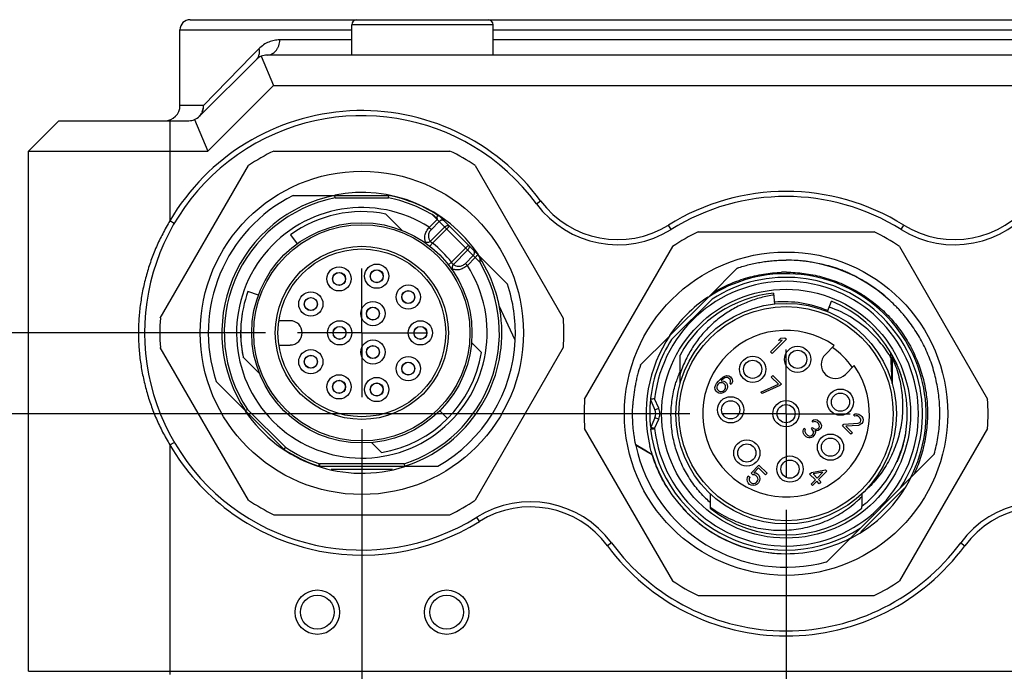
# Model space of a CAD drawing. Header units: inches. Extents: x 0 to 34, y 0 to 22.
# Tile 6 of 47: x 15 to 16.9, y 3.1 to 4.3. Entities that reach past the tile are written whole.
import ezdxf

# ---------------------------------------------------------------- set-up
doc = ezdxf.new("R2010")
doc.units = ezdxf.units.IN
doc.header["$LTSCALE"] = 1.87
doc.header["$MEASUREMENT"] = 0
doc.linetypes.add('CENTER', pattern=[0.6, 0.375, -0.075, 0.075, -0.075])
doc.layers.get('0').update_dxf_attribs({"linetype": 'CONTINUOUS'})
doc.layers.add('DEFAULT_1', color=7, linetype='CENTER')
doc.layers.add('DIMENSIONS', color=7, linetype='CONTINUOUS')
doc.styles.get("Standard").update_dxf_attribs({"font": 'txt', "width": 0.8})
doc.dimstyles.new('DIMSTYLE_1', dxfattribs={"dimtxt": 0.125, "dimasz": 0.18, "dimexe": 0.18, "dimexo": 0.0625, "dimgap": 0.09, "dimtad": 0, "dimtih": 1, "dimtoh": 1, "dimdec": 3, "dimzin": 4, "dimdsep": 46, "dimtxsty": 'STANDARD', "dimblk": '_FILLED', "dimblk1": '_FILLED', "dimblk2": '_FILLED', "dimcen": 0.09, "dimadec": 0, "dimazin": 0, "dimtp": 0.01, "dimtm": 0.01, "dimtfac": 1, "dimtdec": 3, "dimtofl": 0, "dimtmove": 0, "dimatfit": 3, "dimldrblk": '_FILLED', "dimfxl": 1, "dimtolj": 1, "dimtzin": 4, "dimarcsym": 0})

# ---------------------------------------------------------------- blocks, each defined once
blk = doc.blocks.new('_FILLED')
at = {"color": 0, "linetype": 'BYBLOCK'}
blk.add_solid([(0, 0), (-1, 0.174), (-1, -0.174)], dxfattribs=at)
blk = doc.blocks.new('*D4')
at = {"layer": 'DIMENSIONS', "color": 2, "linetype": 'CONTINUOUS'}
for p, q in [((15.676, 3.5474), (15.676, 1.5234)), ((15.0264, 2.3559), (15.0264, 1.5234)), ((15.0264, 1.6484), (14.6085, 1.6484)), ((15.676, 1.6484), (16.036, 1.6484))]:
    blk.add_line(p, q, dxfattribs=at)
at = {"layer": 'DIMENSIONS', "color": 2, "linetype": 'CONTINUOUS', "xscale": 0.18, "yscale": 0.18, "zscale": 0.18}
blk.add_blockref('_FILLED', (15.0264, 1.6484), dxfattribs=at)
at = {"layer": 'DIMENSIONS', "color": 2, "linetype": 'CONTINUOUS', "xscale": 0.18, "yscale": 0.18, "zscale": 0.18, "rotation": 180}
blk.add_blockref('_FILLED', (15.676, 1.6484), dxfattribs=at)
at = {"layer": 'DIMENSIONS', "color": 2, "linetype": 'CONTINUOUS', "insert": (14.546, 1.7109), "char_height": 0.125, "width": 1.325, "attachment_point": 3, "line_spacing_factor": 0.9}
blk.add_mtext('(.650{\\Ftxt.shx;\\W1.000000;\\H0.125000; }[16.5])', dxfattribs=at)
blk = doc.blocks.new('*D5')
at = {"layer": 'DIMENSIONS', "color": 2, "linetype": 'CONTINUOUS'}
for p, q in [((15.676, 3.5474), (15.676, 0.7734)), ((16.5027, 3.3899), (16.5027, 0.7734)), ((15.676, 0.8984), (14.6002, 0.8984)), ((16.5027, 0.8984), (16.8627, 0.8984))]:
    blk.add_line(p, q, dxfattribs=at)
at = {"layer": 'DIMENSIONS', "color": 2, "linetype": 'CONTINUOUS', "xscale": 0.18, "yscale": 0.18, "zscale": 0.18}
blk.add_blockref('_FILLED', (15.676, 0.8984), dxfattribs=at)
at = {"layer": 'DIMENSIONS', "color": 2, "linetype": 'CONTINUOUS', "xscale": 0.18, "yscale": 0.18, "zscale": 0.18, "rotation": 180}
blk.add_blockref('_FILLED', (16.5027, 0.8984), dxfattribs=at)
at = {"layer": 'DIMENSIONS', "color": 2, "linetype": 'CONTINUOUS', "insert": (14.5377, 0.9609), "char_height": 0.125, "width": 1.125, "attachment_point": 3, "line_spacing_factor": 0.9}
blk.add_mtext('(.827{\\Ftxt.shx;\\W1.000000;\\H0.125000; }[21])', dxfattribs=at)
blk = doc.blocks.new('*D6')
at = {"layer": 'DIMENSIONS', "color": 2, "linetype": 'CONTINUOUS'}
for p, q in [((17.3295, 3.5474), (17.3295, 0.7734)), ((16.5027, 3.3899), (16.5027, 0.7734)), ((16.5027, 0.8984), (16.1427, 0.8984)), ((17.3295, 0.8984), (18.4291, 0.8984))]:
    blk.add_line(p, q, dxfattribs=at)
at = {"layer": 'DIMENSIONS', "color": 2, "linetype": 'CONTINUOUS', "xscale": 0.18, "yscale": 0.18, "zscale": 0.18}
blk.add_blockref('_FILLED', (16.5027, 0.8984), dxfattribs=at)
at = {"layer": 'DIMENSIONS', "color": 2, "linetype": 'CONTINUOUS', "xscale": 0.18, "yscale": 0.18, "zscale": 0.18, "rotation": 180}
blk.add_blockref('_FILLED', (17.3295, 0.8984), dxfattribs=at)
at = {"layer": 'DIMENSIONS', "color": 2, "linetype": 'CONTINUOUS', "insert": (18.4916, 0.9609), "char_height": 0.125, "width": 1.125, "attachment_point": 1, "line_spacing_factor": 0.9}
blk.add_mtext('(.827{\\Ftxt.shx;\\W1.000000;\\H0.125000; }[21])', dxfattribs=at)
blk = doc.blocks.new('*D8')
at = {"layer": 'DIMENSIONS', "color": 2, "linetype": 'CONTINUOUS'}
for p, q in [((16.3151, 3.5775), (14.1514, 3.5775)), ((14.2764, 3.5775), (14.2764, 3.1129)), ((14.2764, 2.3984), (14.2764, 2.8629)), ((14.9839, 2.3984), (14.1514, 2.3984))]:
    blk.add_line(p, q, dxfattribs=at)
at = {"layer": 'DIMENSIONS', "color": 2, "linetype": 'CONTINUOUS', "xscale": 0.18, "yscale": 0.18, "zscale": 0.18}
for p, rotation in [((14.2764, 3.5775), 90.0000028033), ((14.2764, 2.3984), 270)]:
    blk.add_blockref('_FILLED', p, dxfattribs=dict(at, rotation=rotation))
at = {"layer": 'DIMENSIONS', "color": 2, "linetype": 'CONTINUOUS', "insert": (14.2764, 3.0504), "char_height": 0.125, "width": 1.525, "attachment_point": 2, "line_spacing_factor": 0.9}
blk.add_mtext('(1.179{\\Ftxt.shx;\\W1.000000;\\H0.125000; }[29.95])', dxfattribs=at)
blk = doc.blocks.new('*D9')
at = {"layer": 'DIMENSIONS', "color": 2, "linetype": 'CONTINUOUS'}
for p, q in [((13.5264, 4.0344), (13.2826, 4.0344)), ((13.5264, 3.735), (13.5264, 4.0344)), ((15.4884, 3.735), (13.4014, 3.735)), ((16.3151, 3.5775), (13.4014, 3.5775)), ((13.5264, 3.5775), (13.5264, 3.2175))]:
    blk.add_line(p, q, dxfattribs=at)
at = {"layer": 'DIMENSIONS', "color": 2, "linetype": 'CONTINUOUS', "xscale": 0.18, "yscale": 0.18, "zscale": 0.18}
for p, rotation in [((13.5264, 3.735), 270), ((13.5264, 3.5775), 90)]:
    blk.add_blockref('_FILLED', p, dxfattribs=dict(at, rotation=rotation))
at = {"layer": 'DIMENSIONS', "color": 2, "linetype": 'CONTINUOUS', "insert": (13.2201, 4.0969), "char_height": 0.125, "width": 1.025, "attachment_point": 3, "line_spacing_factor": 0.9}
blk.add_mtext('(.157{\\Ftxt.shx;\\W1.000000;\\H0.125000; }[4])', dxfattribs=at)

msp = doc.modelspace()

# ---------------------------------------------------------------- linework, layer by layer
at = {"color": 7, "linetype": 'CONTINUOUS'}
for p, q in [((15.3413, 4.3452), (17.6642, 4.3452)), ((15.3216, 4.1779), (15.3216, 4.3255)), ((15.3216, 4.3255), (15.6563, 4.3255)), ((15.6563, 4.2763), (15.6563, 4.3354)), ((15.9319, 4.3354), (15.6563, 4.3354)), ((15.9319, 4.2763), (15.9319, 4.3354)), ((15.9319, 4.3255), (17.0736, 4.3255)), ((15.6563, 4.3058), (15.516, 4.3058)), ((17.0736, 4.3058), (15.9319, 4.3058)), ((15.4701, 4.2832), (15.4619, 4.2749)), ((15.4753, 4.2885), (15.4701, 4.2832)), ((15.4705, 4.2677), (15.3598, 4.157)), ((15.4619, 4.2749), (15.3673, 4.1779)), ((15.48, 4.2741), (15.5036, 4.2173)), ((17.5141, 4.2763), (15.4913, 4.2763)), ((15.3756, 4.0893), (15.5036, 4.2173)), ((15.5036, 4.2173), (17.5019, 4.2173)), ((15.3673, 4.1779), (15.3216, 4.1779)), ((15.0264, 4.0893), (15.0854, 4.1484)), ((15.0854, 4.1484), (15.3389, 4.1484)), ((15.3019, 4.1484), (15.3019, 3.9533)), ((15.3502, 4.1506), (15.3756, 4.0893)), ((15.0264, 3.0755), (15.0264, 4.0893)), ((15.0264, 4.0893), (15.3756, 4.0893)), ((15.5044, 4.0893), (15.8476, 4.0893)), ((15.2833, 3.7635), (15.4549, 4.0608)), ((15.897, 4.0608), (16.0686, 3.7635)), ((16.0163, 3.9866), (16.0242, 3.9924)), ((15.3104, 3.9483), (15.3019, 3.9533)), ((16.2787, 3.9366), (16.2735, 3.9449)), ((16.7267, 3.9366), (16.7319, 3.9449)), ((16.3311, 3.9318), (16.6743, 3.9318)), ((16.1101, 3.606), (16.2817, 3.9033)), ((16.7238, 3.9033), (16.8954, 3.606)), ((15.9066, 3.8783), (15.9058, 3.8814)), ((15.9067, 3.8752), (15.9066, 3.8783)), ((15.9064, 3.872), (15.9067, 3.8752)), ((15.4549, 3.4092), (15.2833, 3.7064)), ((16.0686, 3.7064), (15.897, 3.4092)), ((16.2393, 3.5515), (16.2465, 3.5484)), ((16.2817, 3.2517), (16.1101, 3.5489)), ((16.2387, 3.5475), (16.2465, 3.5484)), ((16.8954, 3.5489), (16.7238, 3.2517)), ((15.3019, 3.5167), (15.3104, 3.5216)), ((15.3019, 3.5167), (15.3019, 3.069)), ((16.2095, 3.5167), (16.2417, 3.4981)), ((16.2306, 3.5045), (16.2098, 3.5165)), ((16.2409, 3.4985), (16.2306, 3.5045)), ((15.5932, 3.4769), (15.5925, 3.4767)), ((15.5931, 3.4751), (15.5928, 3.4752)), ((15.5935, 3.4776), (15.5932, 3.4769)), ((15.5935, 3.4751), (15.5935, 3.4799)), ((15.5935, 3.4799), (15.5935, 3.4784)), ((15.5935, 3.4784), (15.5935, 3.4776)), ((15.6162, 3.4692), (15.7358, 3.4692)), ((16.6484, 3.3473), (16.7329, 3.4319)), ((15.5044, 3.3806), (15.8476, 3.3806)), ((15.9052, 3.3675), (15.9, 3.3759)), ((16.1624, 3.3259), (16.1545, 3.32)), ((16.843, 3.3259), (16.851, 3.32)), ((16.3311, 3.2232), (16.6743, 3.2232)), ((15.0264, 3.0755), (17.9791, 3.0755))]:
    msp.add_line(p, q, dxfattribs=at)
at = {"color": 6, "linetype": 'CONTINUOUS'}
for p, q in [((15.5423, 4.0027), (15.7286, 4.0027)), ((15.6238, 3.998), (15.6234, 4.0027)), ((15.6238, 3.998), (15.7281, 3.998)), ((15.7281, 3.998), (15.7286, 4.0027)), ((15.7228, 3.9665), (15.7548, 3.9345)), ((15.8226, 3.9558), (15.8074, 3.9406)), ((15.9064, 3.872), (15.813, 3.9654)), ((15.8166, 3.9627), (15.813, 3.9654)), ((15.8202, 3.9599), (15.8166, 3.9627)), ((15.8235, 3.9567), (15.8202, 3.9599)), ((15.8229, 3.9561), (15.8235, 3.9567)), ((15.9598, 3.8298), (15.8281, 3.9615)), ((15.8074, 3.9406), (15.8114, 3.9367)), ((15.8092, 3.9133), (15.8372, 3.9412)), ((15.8114, 3.9367), (15.8265, 3.9519)), ((15.8467, 3.9428), (15.8136, 3.9098)), ((15.5371, 3.9261), (15.5498, 3.9086)), ((15.8136, 3.9098), (15.8088, 3.9036)), ((15.8508, 3.8727), (15.8838, 3.9057)), ((15.8822, 3.8962), (15.8543, 3.8682)), ((15.8929, 3.8855), (15.8777, 3.8704)), ((15.8816, 3.8664), (15.8968, 3.8816)), ((15.8996, 3.8844), (15.8968, 3.8816)), ((15.9024, 3.8871), (15.8996, 3.8844)), ((15.9024, 3.8871), (15.9025, 3.8871)), ((16.5134, 3.8765), (16.5027, 3.8767)), ((15.8446, 3.8678), (15.8508, 3.8727)), ((15.8777, 3.8704), (15.8816, 3.8664)), ((16.4083, 3.8617), (16.3526, 3.806)), ((16.5747, 3.8679), (16.5549, 3.8721)), ((15.4743, 3.8084), (15.454, 3.8158)), ((16.2762, 3.7296), (16.3506, 3.804)), ((16.2796, 3.7218), (16.3584, 3.8006)), ((16.478, 3.8124), (16.4803, 3.7912)), ((15.9748, 3.7209), (15.9436, 3.7878)), ((16.5832, 3.7767), (16.5912, 3.7965)), ((15.5362, 3.7586), (15.5143, 3.7586)), ((16.274, 3.7274), (16.2186, 3.6719)), ((16.5032, 3.7224), (16.4753, 3.6946)), ((16.488, 3.7198), (16.4927, 3.7245)), ((16.4927, 3.7245), (16.5, 3.7255)), ((16.5, 3.7255), (16.5032, 3.7224)), ((15.5143, 3.7113), (15.5362, 3.7113)), ((15.8897, 3.7161), (15.9091, 3.6967)), ((16.4722, 3.6977), (16.4953, 3.7208)), ((16.4953, 3.7208), (16.488, 3.7198)), ((16.5793, 3.693), (16.5964, 3.7101)), ((15.4764, 3.6561), (15.4444, 3.6881)), ((16.296, 3.6363), (16.296, 3.6918)), ((16.4753, 3.6946), (16.4722, 3.6977)), ((16.7094, 3.6363), (16.7071, 3.6952)), ((16.7094, 3.6918), (16.7094, 3.6363)), ((16.6354, 3.6712), (16.6183, 3.654)), ((16.3748, 3.645), (16.3794, 3.6487)), ((16.3811, 3.6458), (16.3771, 3.6427)), ((16.3794, 3.6487), (16.3833, 3.6507)), ((16.3834, 3.6471), (16.3811, 3.6458)), ((16.3833, 3.6507), (16.3871, 3.6517)), ((16.3861, 3.6479), (16.3834, 3.6471)), ((16.3887, 3.6477), (16.3861, 3.6479)), ((16.3871, 3.6517), (16.3912, 3.6511)), ((16.3906, 3.6469), (16.3887, 3.6477)), ((16.3934, 3.6441), (16.3906, 3.6469)), ((16.3912, 3.6511), (16.3941, 3.6494)), ((16.3941, 3.6494), (16.3959, 3.6476)), ((16.3959, 3.6476), (16.3977, 3.6446)), ((16.4739, 3.6489), (16.4768, 3.6518)), ((16.4878, 3.6349), (16.4739, 3.6489)), ((16.4768, 3.6518), (16.4935, 3.6351)), ((15.3922, 3.6402), (15.5238, 3.5085)), ((16.364, 3.6286), (16.3649, 3.6323)), ((16.3645, 3.6245), (16.364, 3.6286)), ((16.3649, 3.6323), (16.367, 3.6362)), ((16.367, 3.6362), (16.3707, 3.6408)), ((16.3686, 3.6323), (16.3677, 3.6296)), ((16.3677, 3.6296), (16.3679, 3.627)), ((16.3679, 3.627), (16.3687, 3.625)), ((16.3699, 3.6345), (16.3686, 3.6323)), ((16.3717, 3.6363), (16.3699, 3.6345)), ((16.3707, 3.6408), (16.3748, 3.645)), ((16.3739, 3.6376), (16.3717, 3.6363)), ((16.376, 3.6378), (16.3739, 3.6376)), ((16.3771, 3.6427), (16.3759, 3.6415)), ((16.3759, 3.6415), (16.3811, 3.6411)), ((16.3786, 3.6376), (16.376, 3.6378)), ((16.3806, 3.6368), (16.3786, 3.6376)), ((16.3838, 3.6336), (16.3806, 3.6368)), ((16.3811, 3.6411), (16.384, 3.6393)), ((16.3833, 3.6247), (16.3846, 3.6269)), ((16.3846, 3.6316), (16.3838, 3.6336)), ((16.384, 3.6393), (16.3863, 3.637)), ((16.3848, 3.629), (16.3846, 3.6316)), ((16.3846, 3.6269), (16.3848, 3.629)), ((16.3882, 3.6268), (16.3862, 3.623)), ((16.3863, 3.637), (16.388, 3.6341)), ((16.388, 3.6341), (16.3886, 3.63)), ((16.3886, 3.63), (16.3882, 3.6268)), ((16.3942, 3.6421), (16.3934, 3.6441)), ((16.3936, 3.6369), (16.3944, 3.6396)), ((16.3959, 3.6345), (16.3936, 3.6369)), ((16.3944, 3.6396), (16.3942, 3.6421)), ((16.3972, 3.6368), (16.3959, 3.6345)), ((16.3982, 3.6405), (16.3972, 3.6368)), ((16.3977, 3.6446), (16.3982, 3.6405)), ((16.4536, 3.6193), (16.4878, 3.6349)), ((16.4906, 3.6322), (16.4564, 3.6166)), ((16.4935, 3.6351), (16.4906, 3.6322)), ((16.3662, 3.6216), (16.3645, 3.6245)), ((16.3685, 3.6192), (16.3662, 3.6216)), ((16.3715, 3.6175), (16.3685, 3.6192)), ((16.3687, 3.625), (16.372, 3.6217)), ((16.3756, 3.617), (16.3715, 3.6175)), ((16.372, 3.6217), (16.374, 3.6209)), ((16.374, 3.6209), (16.3765, 3.6207)), ((16.3793, 3.618), (16.3756, 3.617)), ((16.3765, 3.6207), (16.3792, 3.6216)), ((16.3792, 3.6216), (16.3815, 3.6229)), ((16.3832, 3.62), (16.3793, 3.618)), ((16.3815, 3.6229), (16.3833, 3.6247)), ((16.3862, 3.623), (16.3832, 3.62)), ((16.4564, 3.6166), (16.4536, 3.6193)), ((16.2393, 3.6035), (16.2472, 3.5853)), ((16.2544, 3.5885), (16.2465, 3.6066)), ((16.2472, 3.5853), (16.2544, 3.5885)), ((15.4531, 3.5859), (15.4495, 3.5829)), ((15.4531, 3.5859), (15.5269, 3.5121)), ((15.843, 3.5679), (15.8277, 3.5832)), ((16.2472, 3.5696), (16.2393, 3.5515)), ((16.2544, 3.5665), (16.2472, 3.5696)), ((16.6342, 3.575), (16.637, 3.5769)), ((16.6365, 3.5726), (16.6342, 3.575)), ((16.6392, 3.5735), (16.6365, 3.5726)), ((16.637, 3.5769), (16.6413, 3.5774)), ((16.6418, 3.5733), (16.6392, 3.5735)), ((16.6413, 3.5774), (16.6443, 3.5767)), ((16.6447, 3.5716), (16.6418, 3.5733)), ((16.6443, 3.5767), (16.6481, 3.5741)), ((16.6466, 3.5697), (16.6447, 3.5716)), ((16.6483, 3.5668), (16.6466, 3.5697)), ((16.6481, 3.5741), (16.65, 3.5722)), ((16.65, 3.5722), (16.6522, 3.5688)), ((16.6522, 3.5688), (16.6529, 3.5658)), ((16.2465, 3.5484), (16.2544, 3.5665)), ((16.5519, 3.5483), (16.5542, 3.5507)), ((16.5532, 3.5636), (16.556, 3.5655)), ((16.5555, 3.5612), (16.5532, 3.5636)), ((16.5542, 3.5507), (16.5561, 3.5488)), ((16.5582, 3.5621), (16.5555, 3.5612)), ((16.556, 3.5655), (16.5603, 3.566)), ((16.5608, 3.5619), (16.5582, 3.5621)), ((16.5603, 3.566), (16.5633, 3.5653)), ((16.5637, 3.5601), (16.5608, 3.5619)), ((16.5633, 3.5653), (16.5671, 3.5626)), ((16.5656, 3.5583), (16.5637, 3.5601)), ((16.5655, 3.5489), (16.5666, 3.5501)), ((16.5673, 3.5554), (16.5656, 3.5583)), ((16.5666, 3.5501), (16.5675, 3.5528)), ((16.5671, 3.5626), (16.5681, 3.5617)), ((16.5675, 3.5528), (16.5673, 3.5554)), ((16.5681, 3.5617), (16.5707, 3.5579)), ((16.5709, 3.5506), (16.569, 3.5478)), ((16.5707, 3.5579), (16.5714, 3.5548)), ((16.5714, 3.5548), (16.5709, 3.5506)), ((16.6124, 3.5541), (16.6154, 3.5571)), ((16.6291, 3.5374), (16.6124, 3.5541)), ((16.6154, 3.5571), (16.6432, 3.5589)), ((16.6437, 3.5548), (16.6191, 3.5534)), ((16.6191, 3.5534), (16.6321, 3.5404)), ((16.6432, 3.5589), (16.6465, 3.5603)), ((16.6464, 3.5556), (16.6437, 3.5548)), ((16.6493, 3.5575), (16.6464, 3.5556)), ((16.6465, 3.5603), (16.6477, 3.5615)), ((16.6477, 3.5615), (16.6485, 3.5642)), ((16.6485, 3.5642), (16.6483, 3.5668)), ((16.6504, 3.5587), (16.6493, 3.5575)), ((16.6524, 3.5616), (16.6504, 3.5587)), ((16.6529, 3.5658), (16.6524, 3.5616)), ((16.5358, 3.5443), (16.5366, 3.547)), ((16.536, 3.5417), (16.5358, 3.5443)), ((16.5366, 3.5386), (16.536, 3.5417)), ((16.5366, 3.547), (16.5379, 3.5492)), ((16.5379, 3.5362), (16.5366, 3.5386)), ((16.5379, 3.5492), (16.5402, 3.5469)), ((16.5416, 3.5325), (16.5379, 3.5362)), ((16.5395, 3.5452), (16.5393, 3.5431)), ((16.5393, 3.5431), (16.5396, 3.5416)), ((16.5402, 3.5469), (16.5395, 3.5452)), ((16.5396, 3.5416), (16.5413, 3.5387)), ((16.5413, 3.5387), (16.5441, 3.5359)), ((16.5441, 3.5312), (16.5416, 3.5325)), ((16.5441, 3.5359), (16.547, 3.5342)), ((16.5471, 3.5305), (16.5441, 3.5312)), ((16.547, 3.5342), (16.5485, 3.5338)), ((16.5497, 3.5303), (16.5471, 3.5305)), ((16.5485, 3.5338), (16.5507, 3.5341)), ((16.5524, 3.5312), (16.5497, 3.5303)), ((16.5507, 3.5341), (16.5523, 3.5348)), ((16.5537, 3.5464), (16.5519, 3.5483)), ((16.5523, 3.5348), (16.5547, 3.5372)), ((16.5546, 3.5325), (16.5524, 3.5312)), ((16.5559, 3.5431), (16.5537, 3.5464)), ((16.557, 3.5349), (16.5546, 3.5325)), ((16.5547, 3.5372), (16.5561, 3.5405)), ((16.5561, 3.5405), (16.5559, 3.5431)), ((16.5561, 3.5488), (16.5601, 3.5472)), ((16.5589, 3.5377), (16.557, 3.5349)), ((16.5622, 3.5438), (16.5586, 3.5439)), ((16.5586, 3.5439), (16.5597, 3.5404)), ((16.5597, 3.5404), (16.5589, 3.5377)), ((16.5601, 3.5472), (16.5622, 3.5475)), ((16.5622, 3.5475), (16.5655, 3.5489)), ((16.565, 3.5447), (16.5623, 3.5438)), ((16.5678, 3.5466), (16.565, 3.5447)), ((16.569, 3.5478), (16.5678, 3.5466)), ((16.6321, 3.5404), (16.6291, 3.5374)), ((15.5269, 3.5121), (15.5238, 3.5085)), ((15.7142, 3.5019), (15.6948, 3.5212)), ((16.2386, 3.5087), (16.2374, 3.5139)), ((16.2397, 3.5036), (16.2386, 3.5087)), ((16.5812, 3.2885), (16.7917, 3.499)), ((15.5922, 3.4759), (15.5935, 3.4799)), ((15.5924, 3.4753), (15.5922, 3.4759)), ((15.5928, 3.4752), (15.5924, 3.4753)), ((15.7584, 3.4799), (15.5935, 3.4799)), ((15.5935, 3.4751), (15.8243, 3.4751)), ((15.7584, 3.4799), (15.7592, 3.4751)), ((16.4344, 3.4619), (16.4498, 3.4773)), ((16.4498, 3.4773), (16.4656, 3.4615)), ((16.4277, 3.4532), (16.4291, 3.4565)), ((16.4291, 3.4565), (16.4319, 3.4538)), ((16.4319, 3.4538), (16.4305, 3.4505)), ((16.4377, 3.4586), (16.4344, 3.4619)), ((16.4413, 3.4585), (16.4377, 3.4586)), ((16.4492, 3.472), (16.4397, 3.4625)), ((16.4397, 3.4625), (16.4438, 3.462)), ((16.4438, 3.4573), (16.4413, 3.4585)), ((16.4438, 3.462), (16.4467, 3.4602)), ((16.4466, 3.4545), (16.4438, 3.4573)), ((16.4478, 3.452), (16.4466, 3.4545)), ((16.4467, 3.4602), (16.4495, 3.4575)), ((16.4627, 3.4585), (16.4492, 3.472)), ((16.4495, 3.4575), (16.4512, 3.4545)), ((16.4512, 3.4545), (16.4518, 3.4504)), ((16.4656, 3.4615), (16.4627, 3.4585)), ((16.5486, 3.4597), (16.5522, 3.4632)), ((16.5597, 3.4485), (16.5486, 3.4597)), ((16.5522, 3.4632), (16.5793, 3.4681)), ((16.5746, 3.4633), (16.5554, 3.46)), ((16.5554, 3.46), (16.5633, 3.4521)), ((16.5633, 3.4521), (16.5746, 3.4633)), ((16.5821, 3.4653), (16.5661, 3.4493)), ((16.5793, 3.4681), (16.5821, 3.4653)), ((16.4267, 3.4495), (16.4277, 3.4532)), ((16.4272, 3.4454), (16.4267, 3.4495)), ((16.429, 3.4425), (16.4272, 3.4454)), ((16.4317, 3.4397), (16.429, 3.4425)), ((16.4305, 3.4505), (16.4307, 3.4479)), ((16.4307, 3.4479), (16.4319, 3.4454)), ((16.4347, 3.438), (16.4317, 3.4397)), ((16.4319, 3.4454), (16.4347, 3.4426)), ((16.4347, 3.4426), (16.4372, 3.4414)), ((16.4388, 3.4374), (16.4347, 3.438)), ((16.4372, 3.4414), (16.4397, 3.4412)), ((16.4425, 3.4384), (16.4388, 3.4374)), ((16.4397, 3.4412), (16.4424, 3.442)), ((16.4424, 3.442), (16.4447, 3.4433)), ((16.4464, 3.4404), (16.4425, 3.4384)), ((16.4447, 3.4433), (16.4459, 3.4445)), ((16.4459, 3.4445), (16.4472, 3.4468)), ((16.4488, 3.4428), (16.4464, 3.4404)), ((16.4472, 3.4468), (16.448, 3.4495)), ((16.448, 3.4495), (16.4478, 3.452)), ((16.4508, 3.4467), (16.4488, 3.4428)), ((16.4518, 3.4504), (16.4508, 3.4467)), ((16.5515, 3.4402), (16.5597, 3.4485)), ((16.5542, 3.4375), (16.5515, 3.4402)), ((16.5625, 3.4458), (16.5542, 3.4375)), ((16.5672, 3.4411), (16.5625, 3.4458)), ((16.5661, 3.4493), (16.5707, 3.4447)), ((16.5707, 3.4447), (16.5672, 3.4411)), ((16.3551, 3.3931), (16.3551, 3.4213)), ((16.6504, 3.4213), (16.6504, 3.3969)), ((16.6504, 3.3931), (16.6504, 3.3969))]:
    msp.add_line(p, q, dxfattribs=at)
at = {"color": 7, "linetype": 'CONTINUOUS'}
for centre, radius in [((15.676, 3.735), 0.315), ((16.5027, 3.5775), 0.315), ((15.5893, 3.1907), 0.0433), ((15.8413, 3.1907), 0.0433)]:
    msp.add_circle(centre, radius, dxfattribs=at)
at = {"color": 6, "linetype": 'CONTINUOUS'}
for centre, radius in [((15.676, 3.735), 0.2146), ((15.676, 3.735), 0.2106), ((15.676, 3.735), 0.1687), ((15.676, 3.735), 0.1634), ((15.6316, 3.8402), 0.0236), ((15.705, 3.8454), 0.0236), ((15.705, 3.8454), 0.0127), ((15.705, 3.8454), 0.0124), ((15.6316, 3.8402), 0.0127), ((15.6316, 3.8402), 0.0124), ((15.7664, 3.8047), 0.0236), ((16.5027, 3.5775), 0.2425), ((15.5766, 3.7912), 0.0236), ((15.5766, 3.7912), 0.0127), ((15.5766, 3.7912), 0.0124), ((15.7664, 3.8047), 0.0127), ((15.7664, 3.8047), 0.0124), ((15.6976, 3.7725), 0.0236), ((15.6976, 3.7725), 0.0127), ((15.6976, 3.7725), 0.0124), ((16.5027, 3.5775), 0.2149), ((16.5027, 3.5775), 0.2087), ((15.6327, 3.735), 0.0236), ((15.6327, 3.735), 0.0127), ((15.6327, 3.735), 0.0124), ((15.7901, 3.735), 0.0236), ((15.7901, 3.735), 0.0127), ((15.7901, 3.735), 0.0124), ((15.6976, 3.6975), 0.0236), ((15.6976, 3.6975), 0.0127), ((15.6976, 3.6975), 0.0124), ((16.5252, 3.6834), 0.0256), ((15.5766, 3.6787), 0.0236), ((15.5766, 3.6787), 0.0127), ((15.5766, 3.6787), 0.0124), ((15.7664, 3.6653), 0.0236), ((16.4376, 3.664), 0.0256), ((16.5252, 3.6834), 0.0177), ((15.7664, 3.6653), 0.0127), ((15.7664, 3.6653), 0.0124), ((16.4376, 3.664), 0.0177), ((15.6316, 3.6298), 0.0236), ((15.705, 3.6246), 0.0236), ((15.6316, 3.6298), 0.0127), ((15.6316, 3.6298), 0.0124), ((15.705, 3.6246), 0.0127), ((15.705, 3.6246), 0.0124), ((16.3947, 3.585), 0.0256), ((16.6086, 3.6), 0.0256), ((16.6086, 3.6), 0.0177), ((16.3947, 3.585), 0.0177), ((16.5027, 3.5775), 0.0256), ((16.5027, 3.5775), 0.0177), ((16.5892, 3.5123), 0.0256), ((16.4262, 3.5009), 0.0256), ((16.4262, 3.5009), 0.0177), ((16.5892, 3.5123), 0.0177), ((16.5103, 3.4695), 0.0256), ((16.5103, 3.4695), 0.0177), ((15.5893, 3.1907), 0.033), ((15.8413, 3.1907), 0.033)]:
    msp.add_circle(centre, radius, dxfattribs=at)
at = {"color": 7, "linetype": 'CONTINUOUS'}
for centre, radius, start, end in [((15.3413, 4.3255), 0.0197, 90, 180), ((15.6661, 4.3354), 0.00984, 90, 180), ((15.922, 4.3354), 0.00984, 0, 90), ((15.4913, 4.2468), 0.0295, 90, 135), ((15.2921, 4.1779), 0.0295, 270, 360), ((15.676, 3.735), 0.4331, 36.4773, 149.7274), ((15.3366, 4.1779), 0.0307, 338.3562, 359.9727), ((15.676, 3.735), 0.4232, 36.4773, 301.9541), ((15.3389, 4.1779), 0.0295, 270, 315), ((15.676, 3.735), 0.3937, 115.8419, 124.1581), ((15.676, 3.735), 0.3937, 55.8419, 64.1581), ((16.5027, 3.5775), 0.4331, 58.0459, 121.9541), ((15.676, 3.735), 0.2736, 33.8951, 101.1129), ((16.1746, 4.1036), 0.187, 216.4773, 301.9541), ((16.5027, 3.5775), 0.4232, 58.0459, 121.9541), ((16.8309, 4.1036), 0.187, 238.0459, 323.5227), ((16.1746, 4.1036), 0.1969, 216.4773, 301.9541), ((16.8309, 4.1036), 0.1969, 238.0459, 323.5227), ((16.5027, 3.5775), 0.3937, 115.8419, 124.1581), ((16.5027, 3.5775), 0.3937, 55.8419, 64.1581), ((15.6754, 3.735), 0.2733, 31.5336, 32.5853), ((15.8872, 3.8652), 0.0246, 37.7504, 41.0252), ((15.8863, 3.8645), 0.0258, 34.5719, 37.7484), ((15.8844, 3.8632), 0.0281, 31.5746, 34.5565), ((16.5027, 3.5775), 0.2992, 48.2857, 87.9658), ((16.5027, 3.5775), 0.2736, 123.8872, 146.1128), ((15.676, 3.735), 0.3937, 175.8419, 184.1581), ((15.676, 3.735), 0.3937, 355.8419, 4.1581), ((16.5027, 3.5775), 0.3937, 175.8419, 184.1581), ((16.5027, 3.5775), 0.3937, 355.8419, 4.1581), ((15.676, 3.735), 0.2736, 213.8872, 287.7583), ((16.2344, 3.5205), 0.0304, 71.5128, 81.4549), ((16.2432, 3.5795), 0.0313, 261.5159, 275.9916), ((16.2345, 3.5208), 0.0301, 66.5021, 71.4942), ((15.676, 3.735), 0.4331, 210.2726, 301.9541), ((16.5314, 3.5907), 0.3044, 197.4968, 197.7407), ((16.5027, 3.5775), 0.2728, 196.9204, 270), ((15.5935, 3.4799), 0.00472, 252.0902, 270), ((16.5027, 3.5775), 0.2736, 297.2417, 332.7583), ((15.676, 3.735), 0.3937, 235.8419, 244.1581), ((15.676, 3.735), 0.3937, 295.8419, 304.1581), ((16.0041, 3.2089), 0.1969, 36.4773, 121.9541), ((17.0013, 3.2089), 0.1969, 58.0459, 143.5227), ((16.0041, 3.2089), 0.187, 36.4773, 121.9541), ((16.5022, 3.5769), 0.272, 222.7099, 226.1491), ((16.5032, 3.5781), 0.2736, 226.1667, 240.7504), ((17.0013, 3.2089), 0.187, 58.0459, 143.5227), ((16.5027, 3.5772), 0.2726, 240.7561, 243.3335), ((16.5027, 3.5775), 0.4331, 216.4773, 323.5227), ((16.5027, 3.5775), 0.4232, 216.4773, 323.5227), ((16.5022, 3.5762), 0.2715, 243.321, 255.4345), ((16.5034, 3.5825), 0.2779, 255.5325, 269.6817), ((16.5036, 3.5864), 0.2818, 269.6377, 269.8194), ((16.5027, 3.5775), 0.3937, 235.8419, 244.1581), ((16.5027, 3.5775), 0.3937, 295.8419, 304.1581)]:
    msp.add_arc(centre, radius, start, end, dxfattribs=at)
at = {"color": 6, "linetype": 'CONTINUOUS'}
for centre, radius, start, end in [((15.676, 3.735), 0.2992, 116.5253, 198.4747), ((15.676, 3.735), 0.2728, 101.1153, 213.8848), ((15.676, 3.735), 0.2681, 101.2131, 213.7869), ((15.676, 3.735), 0.2681, 59.2658, 78.7868), ((15.676, 3.735), 0.2728, 56.1154, 78.8846), ((15.676, 3.735), 0.2441, 57.414, 32.586), ((15.676, 3.735), 0.2362, 78.5573, 126), ((15.676, 3.735), 0.2225, 38.2214, 51.7786), ((15.676, 3.7354), 0.2725, 33.4643, 33.8158), ((15.6758, 3.7352), 0.2728, 32.9024, 33.4643), ((15.6756, 3.7351), 0.2731, 32.6737, 32.9024), ((15.6747, 3.7346), 0.2741, 30.6426, 31.5336), ((15.676, 3.735), 0.268, 287.9088, 30.7359), ((15.674, 3.7341), 0.2749, 14.5095, 30.6456), ((16.5111, 3.6353), 0.2409, 82.4934, 84.4074), ((16.5114, 3.6378), 0.2384, 82.0771, 82.4907), ((16.5119, 3.6414), 0.2347, 79.4556, 82.0831), ((16.5027, 3.5775), 0.2728, 332.7528, 123.8847), ((16.5027, 3.5775), 0.2657, 327.1015, 122.8985), ((16.5029, 3.5892), 0.264, 89.8404, 91.9607), ((15.6771, 3.7351), 0.2981, 357.9898, 18.5115), ((16.5027, 3.5775), 0.2579, 186.4783, 173.5193), ((15.676, 3.735), 0.2362, 160, 191.4427), ((15.676, 3.735), 0.2728, 301.518, 14.4395), ((15.6791, 3.7356), 0.2696, 11.1746, 14.4827), ((16.5027, 3.5775), 0.2362, 96, 151.049), ((16.5133, 3.5801), 0.2313, 98.6788, 99.2214), ((16.4988, 3.578), 0.2176, 66.9803, 94.9662), ((16.5121, 3.5717), 0.2263, 45.1137, 70.7379), ((16.5027, 3.5775), 0.2362, 352.3583, 68), ((15.6766, 3.735), 0.2368, 171.027, 191.4157), ((15.5362, 3.735), 0.0236, 270, 90), ((15.6747, 3.7352), 0.3005, 357.2558, 357.9925), ((16.5027, 3.5775), 0.2728, 146.1154, 193.4864), ((16.5027, 3.5775), 0.1624, 54.7702, 35.2298), ((16.5113, 3.5708), 0.2275, 43.2906, 45.1431), ((16.5102, 3.5698), 0.2289, 40.0644, 43.2868), ((15.6762, 3.7348), 0.2989, 299.7035, 357.3312), ((16.5027, 3.5775), 0.2657, 147.1015, 173.5193), ((16.5027, 3.5775), 0.1575, 34.9216, 55.0799), ((16.5081, 3.568), 0.2317, 31.476, 40.0585), ((15.676, 3.735), 0.2362, 279.3147, 350.6853), ((16.508, 3.5871), 0.2223, 153.5334, 160.9416), ((16.5988, 3.6735), 0.0276, 135, 315), ((16.5084, 3.5682), 0.2314, 30.4476, 31.4762), ((16.5046, 3.5785), 0.234, 27.7837, 28.9513), ((16.5034, 3.5779), 0.2354, 25.2885, 27.7825), ((16.5019, 3.5772), 0.2371, 19.3389, 25.2864), ((16.5016, 3.5737), 0.2231, 157.105, 163.0944), ((16.5057, 3.5879), 0.2199, 160.9517, 162.4543), ((16.5025, 3.5774), 0.2365, 16.4577, 19.3398), ((16.5027, 3.5775), 0.2657, 173.9652, 185.8245), ((16.2465, 3.6066), 0.00787, 177.5367, 199.7803), ((16.3257, 3.0581), 0.5542, 98.2142, 99.0282), ((16.2291, 3.5775), 0.0197, 336.5, 23.5), ((16.5027, 3.5775), 0.2657, 186.478, 302.8985), ((16.504, 3.5812), 0.2355, 337.3225, 349.8606), ((16.5026, 3.5776), 0.2364, 342.2129, 350.6805), ((16.5052, 3.5771), 0.2337, 350.6858, 352.3727), ((16.5067, 3.5807), 0.2327, 349.8688, 351.4409), ((15.676, 3.735), 0.2681, 236.2132, 252.0902), ((16.5027, 3.5775), 0.2992, 192.016, 285.272), ((15.676, 3.735), 0.2728, 236.1154, 252.0902), ((15.6758, 3.7353), 0.2732, 287.761, 301.5101), ((16.3019, 3.5192), 0.0641, 194.1371, 198.2327), ((16.5032, 3.5773), 0.2357, 336.6817, 342.2247), ((16.505, 3.5809), 0.2345, 314.0577, 337.0399), ((16.5058, 3.5805), 0.2335, 337.0467, 337.3154), ((16.4947, 3.5703), 0.2192, 312.1653, 315.2595), ((16.5061, 3.5752), 0.2282, 225.3268, 228.5566), ((16.4939, 3.5712), 0.2203, 311.544, 312.1675), ((16.5052, 3.5805), 0.234, 308.3499, 312.6091), ((14.7641, 3.395), 1.8862, 359.9418, 0.0585), ((16.5042, 3.5815), 0.2354, 312.6073, 314.0826), ((16.5027, 3.5775), 0.2362, 231.316, 308.684), ((16.5027, 3.5775), 0.2728, 270, 297.2472)]:
    msp.add_arc(centre, radius, start, end, dxfattribs=at)
at = {"color": 7, "linetype": 'CONTINUOUS'}
for points, knots in [([(15.516, 4.3058), (15.5123, 4.3058), (15.505, 4.3051), (15.4943, 4.302), (15.4841, 4.2965), (15.4781, 4.2914), (15.4753, 4.2885)], [0, 0, 0, 0, 0.242596, 0.484076, 0.732794, 1, 1, 1, 1]), ([(15.4913, 4.2763), (15.493, 4.2763), (15.4963, 4.2767), (15.5009, 4.2785), (15.5052, 4.2812), (15.509, 4.2849), (15.512, 4.2894), (15.5151, 4.2963), (15.516, 4.302), (15.516, 4.3058)], [0, 0, 0, 0, 0.115121, 0.231264, 0.349956, 0.472404, 0.598941, 0.729562, 1, 1, 1, 1]), ([(15.4753, 4.2885), (15.4759, 4.286), (15.4764, 4.2808), (15.4752, 4.2757), (15.4743, 4.2734)], [0, 0, 0, 0, 0.516017, 1, 1, 1, 1]), ([(15.4743, 4.2734), (15.4738, 4.2723), (15.4727, 4.2703), (15.4713, 4.2685), (15.4705, 4.2677)], [0, 0, 0, 0, 0.505478, 1, 1, 1, 1]), ([(15.3651, 4.1666), (15.3644, 4.1648), (15.3627, 4.1614), (15.3603, 4.1584), (15.359, 4.157)], [0, 0, 0, 0, 0.502012, 1, 1, 1, 1]), ([(15.3598, 4.157), (15.3611, 4.1583), (15.3634, 4.1613), (15.3659, 4.1665), (15.3673, 4.1721), (15.3675, 4.176), (15.3673, 4.1779)], [0, 0, 0, 0, 0.24359, 0.494407, 0.748065, 1, 1, 1, 1]), ([(15.3019, 3.9533), (15.297, 3.9451), (15.2876, 3.9284), (15.2753, 3.9025), (15.2648, 3.8758), (15.2561, 3.8484), (15.2492, 3.8203), (15.2443, 3.7919), (15.2413, 3.7634), (15.2404, 3.735), (15.2413, 3.7065), (15.2443, 3.678), (15.2493, 3.6496), (15.2561, 3.6215), (15.2648, 3.594), (15.2753, 3.5674), (15.2876, 3.5415), (15.297, 3.5249), (15.3019, 3.5167)], [0, 0, 0, 0, 0.062733, 0.125061, 0.187288, 0.24985, 0.3129, 0.375918, 0.4382, 0.500014, 0.561816, 0.624089, 0.687207, 0.750427, 0.812958, 0.875118, 0.937302, 1, 1, 1, 1]), ([(15.9054, 3.8825), (15.9059, 3.8814), (15.9064, 3.8796), (15.9067, 3.8771), (15.9067, 3.8758), (15.9067, 3.8751)], [0, 0, 0, 0, 0.482285, 0.736278, 1, 1, 1, 1]), ([(16.2701, 3.4349), (16.2641, 3.4447), (16.2532, 3.4653), (16.2449, 3.4869), (16.2414, 3.498)], [0, 0, 0, 0, 0.500275, 1, 1, 1, 1]), ([(15.5925, 3.4767), (15.5926, 3.4766), (15.5929, 3.4765), (15.5933, 3.4763), (15.5935, 3.476), (15.5935, 3.4758), (15.5935, 3.4757)], [0, 0, 0, 0, 0.314459, 0.604589, 0.824845, 1, 1, 1, 1]), ([(15.5935, 3.4757), (15.5935, 3.4757), (15.5936, 3.4755), (15.5935, 3.4753), (15.5933, 3.4751), (15.5932, 3.4751), (15.5931, 3.4751)], [0, 0, 0, 0, 0.305448, 0.533263, 0.745058, 1, 1, 1, 1])]:
    msp.add_open_spline(points, degree=3, knots=knots, dxfattribs=at)
at = {"color": 6, "linetype": 'CONTINUOUS'}
for points, knots in [([(15.8235, 3.9567), (15.8232, 3.9571), (15.8228, 3.9579), (15.8225, 3.9593), (15.8226, 3.9607), (15.8229, 3.9617), (15.8233, 3.9624), (15.8235, 3.9629), (15.8238, 3.9632), (15.8242, 3.9634), (15.8246, 3.9635), (15.825, 3.9634), (15.8254, 3.9632), (15.8257, 3.9631), (15.8258, 3.963)], [0, 0, 0, 0, 0.150665, 0.302829, 0.453018, 0.594887, 0.658834, 0.715272, 0.763628, 0.80563, 0.845882, 0.890365, 0.941745, 1, 1, 1, 1]), ([(15.8298, 3.9541), (15.8295, 3.954), (15.8283, 3.9534), (15.8272, 3.9526), (15.8265, 3.9519)], [0, 0, 0, 0, 0.244149, 1, 1, 1, 1]), ([(15.836, 3.9535), (15.8357, 3.9538), (15.8348, 3.9544), (15.8333, 3.9548), (15.8316, 3.9547), (15.8304, 3.9544), (15.8298, 3.9541)], [0, 0, 0, 0, 0.22209, 0.459231, 0.717888, 1, 1, 1, 1]), ([(15.801, 3.9111), (15.8004, 3.912), (15.7996, 3.9139), (15.7988, 3.9171), (15.7986, 3.9206), (15.7991, 3.926), (15.8011, 3.9316), (15.8043, 3.9369), (15.8063, 3.9394), (15.8074, 3.9406)], [0, 0, 0, 0, 0.095164, 0.196038, 0.305568, 0.425241, 0.696608, 0.846444, 1, 1, 1, 1]), ([(15.8114, 3.9367), (15.8105, 3.9358), (15.8089, 3.9339), (15.8071, 3.9308), (15.806, 3.9275), (15.8054, 3.9233), (15.8062, 3.9183), (15.8081, 3.9148), (15.8092, 3.9133)], [0, 0, 0, 0, 0.145223, 0.285848, 0.41946, 0.545548, 0.778913, 1, 1, 1, 1]), ([(15.8372, 3.9412), (15.8379, 3.9419), (15.8395, 3.9431), (15.8421, 3.9441), (15.8443, 3.9441), (15.8458, 3.9436), (15.8464, 3.9431), (15.8467, 3.9428)], [0, 0, 0, 0, 0.286863, 0.553525, 0.788648, 0.896502, 1, 1, 1, 1]), ([(15.8092, 3.9133), (15.8086, 3.9127), (15.8073, 3.9118), (15.8046, 3.9107), (15.8022, 3.9106), (15.801, 3.9111)], [0, 0, 0, 0, 0.273145, 0.538312, 1, 1, 1, 1]), ([(15.8136, 3.9098), (15.8132, 3.9101), (15.8125, 3.9105), (15.8117, 3.911), (15.8109, 3.9116), (15.81, 3.9122), (15.8094, 3.9129), (15.8092, 3.9133)], [0, 0, 0, 0, 0.275204, 0.410062, 0.541107, 0.785398, 1, 1, 1, 1]), ([(15.8838, 3.9057), (15.8841, 3.9054), (15.8845, 3.9048), (15.8851, 3.9034), (15.8851, 3.9011), (15.8841, 3.8985), (15.8829, 3.8969), (15.8822, 3.8962)], [0, 0, 0, 0, 0.103499, 0.211355, 0.446478, 0.71313, 1, 1, 1, 1]), ([(15.8957, 3.8923), (15.8957, 3.8928), (15.8954, 3.8938), (15.8948, 3.8947), (15.8945, 3.895)], [0, 0, 0, 0, 0.516387, 1, 1, 1, 1]), ([(15.8929, 3.8855), (15.8933, 3.886), (15.8942, 3.8871), (15.8954, 3.8893), (15.8958, 3.8912), (15.8957, 3.8923)], [0, 0, 0, 0, 0.269937, 0.532776, 1, 1, 1, 1]), ([(16.4079, 3.8613), (16.4155, 3.8638), (16.4271, 3.8672), (16.4428, 3.8707), (16.4547, 3.8729), (16.4666, 3.8746), (16.4786, 3.8758), (16.4907, 3.8766), (16.4987, 3.8768), (16.5027, 3.8767)], [0, 0, 0, 0, 0.249968, 0.374979, 0.499949, 0.624941, 0.749996, 0.875036, 1, 1, 1, 1]), ([(15.8521, 3.86), (15.8515, 3.8603), (15.8502, 3.8613), (15.8484, 3.8631), (15.8466, 3.8653), (15.8453, 3.867), (15.8446, 3.8678)], [0, 0, 0, 0, 0.195878, 0.431069, 0.704287, 1, 1, 1, 1]), ([(15.8543, 3.8682), (15.8539, 3.8685), (15.8532, 3.869), (15.8526, 3.8699), (15.852, 3.8707), (15.8515, 3.8715), (15.851, 3.8722), (15.8508, 3.8727)], [0, 0, 0, 0, 0.214586, 0.458882, 0.589924, 0.724785, 1, 1, 1, 1]), ([(15.8543, 3.8682), (15.8537, 3.8676), (15.8528, 3.8663), (15.8517, 3.8636), (15.8516, 3.8613), (15.8521, 3.86)], [0, 0, 0, 0, 0.273169, 0.538351, 1, 1, 1, 1]), ([(15.8816, 3.8664), (15.8804, 3.8653), (15.8779, 3.8633), (15.8725, 3.8602), (15.867, 3.8582), (15.8616, 3.8576), (15.8581, 3.8578), (15.8549, 3.8586), (15.853, 3.8595), (15.8521, 3.86)], [0, 0, 0, 0, 0.153533, 0.303323, 0.57462, 0.694162, 0.803562, 0.904512, 1, 1, 1, 1]), ([(15.8543, 3.8682), (15.8557, 3.8672), (15.8591, 3.8653), (15.8652, 3.8642), (15.8707, 3.8655), (15.8749, 3.8678), (15.8768, 3.8695), (15.8777, 3.8704)], [0, 0, 0, 0, 0.214845, 0.445478, 0.706927, 0.85134, 1, 1, 1, 1]), ([(16.7018, 3.8008), (16.6974, 3.8049), (16.6905, 3.8109), (16.681, 3.8184), (16.6712, 3.8255), (16.6585, 3.8337), (16.6453, 3.8412), (16.6345, 3.8467), (16.6263, 3.8507), (16.618, 3.8544), (16.6096, 3.8578), (16.601, 3.8609), (16.5923, 3.8636), (16.5836, 3.8659), (16.5777, 3.8673), (16.5747, 3.8679)], [0, 0, 0, 0, 0.12492, 0.1874, 0.249885, 0.374898, 0.499943, 0.562466, 0.625004, 0.687561, 0.750098, 0.812589, 0.875056, 0.937533, 1, 1, 1, 1]), ([(16.3599, 3.8132), (16.3696, 3.8191), (16.3851, 3.8272), (16.4068, 3.8359), (16.4238, 3.8416), (16.4413, 3.8462), (16.4645, 3.8509), (16.4821, 3.8526), (16.4938, 3.853)], [0, 0, 0, 0, 0.242649, 0.368658, 0.496774, 0.624977, 0.751616, 1, 1, 1, 1]), ([(16.5036, 3.8532), (16.515, 3.8531), (16.5379, 3.8516), (16.5663, 3.846), (16.5886, 3.8394), (16.6052, 3.8334), (16.6213, 3.8264), (16.642, 3.8157), (16.6664, 3.8002), (16.6884, 3.7818), (16.7045, 3.7655), (16.7158, 3.7525), (16.7264, 3.7387), (16.7362, 3.7241), (16.745, 3.7089), (16.7555, 3.688), (16.764, 3.6662), (16.7704, 3.6439), (16.7741, 3.6271), (16.7767, 3.6103), (16.7781, 3.5933), (16.7785, 3.5761), (16.7778, 3.5588), (16.776, 3.5414), (16.7731, 3.5239), (16.7692, 3.5067), (16.7627, 3.4847), (16.7563, 3.4689), (16.7515, 3.4588)], [0, 0, 0, 0, 0.061538, 0.124193, 0.155827, 0.187555, 0.219307, 0.250985, 0.313549, 0.375207, 0.406062, 0.437121, 0.468503, 0.500139, 0.531884, 0.563624, 0.626766, 0.658044, 0.689011, 0.719687, 0.750315, 0.781164, 0.812378, 0.844027, 0.876056, 0.908032, 0.939461, 1, 1, 1, 1]), ([(16.4763, 3.8084), (16.4674, 3.807), (16.4499, 3.8031), (16.4244, 3.7942), (16.4002, 3.7824), (16.3775, 3.7679), (16.3567, 3.7508), (16.3381, 3.7313), (16.3219, 3.7097), (16.313, 3.6942), (16.309, 3.6861)], [0, 0, 0, 0, 0.124944, 0.25001, 0.375008, 0.499984, 0.62498, 0.749962, 0.874945, 1, 1, 1, 1]), ([(16.7468, 3.7506), (16.7434, 3.7552), (16.7384, 3.762), (16.7313, 3.7707), (16.7258, 3.7771), (16.72, 3.7833), (16.7121, 3.7913), (16.706, 3.797), (16.7018, 3.8008)], [0, 0, 0, 0, 0.250012, 0.375012, 0.500028, 0.625047, 0.750056, 1, 1, 1, 1]), ([(16.7914, 3.4987), (16.7928, 3.504), (16.7956, 3.5147), (16.7988, 3.5309), (16.8009, 3.5473), (16.8024, 3.5693), (16.8023, 3.5969), (16.7982, 3.6298), (16.7908, 3.6621), (16.7797, 3.6933), (16.7652, 3.7231), (16.7532, 3.7417), (16.7468, 3.7506)], [0, 0, 0, 0, 0.062504, 0.124997, 0.187505, 0.250052, 0.375052, 0.500044, 0.625034, 0.750006, 0.874982, 1, 1, 1, 1]), ([(16.7094, 3.6867), (16.7143, 3.6758), (16.7224, 3.6533), (16.7292, 3.6181), (16.7305, 3.5823), (16.7261, 3.5467), (16.7161, 3.5123), (16.7007, 3.4799), (16.6803, 3.4505), (16.6637, 3.4333), (16.6547, 3.4255)], [0, 0, 0, 0, 0.124954, 0.250058, 0.375056, 0.500055, 0.625047, 0.75002, 0.875091, 1, 1, 1, 1]), ([(16.2189, 3.6723), (16.2169, 3.666), (16.214, 3.6566), (16.2109, 3.6437), (16.2082, 3.6308), (16.2056, 3.6145), (16.2044, 3.6014), (16.204, 3.5948)], [0, 0, 0, 0, 0.249984, 0.374989, 0.499995, 0.750011, 1, 1, 1, 1]), ([(16.3457, 3.4129), (16.3385, 3.4201), (16.3249, 3.4354), (16.3106, 3.4568), (16.301, 3.4749), (16.2948, 3.4889), (16.2895, 3.5033), (16.2839, 3.5226), (16.2792, 3.5476), (16.278, 3.5731), (16.2792, 3.5935), (16.2817, 3.6138), (16.2851, 3.6288), (16.2881, 3.6386)], [0, 0, 0, 0, 0.124637, 0.250626, 0.313694, 0.376437, 0.438641, 0.500478, 0.624048, 0.749029, 0.812004, 0.874968, 1, 1, 1, 1]), ([(16.2098, 3.5165), (16.2085, 3.5229), (16.2068, 3.5326), (16.2052, 3.5457), (16.204, 3.5587), (16.2033, 3.5751), (16.2036, 3.5883), (16.204, 3.5948)], [0, 0, 0, 0, 0.249982, 0.374983, 0.499989, 0.750011, 1, 1, 1, 1]), ([(16.2544, 3.5665), (16.2559, 3.5699), (16.2574, 3.5775), (16.2559, 3.5851), (16.2544, 3.5885)], [0, 0, 0, 0, 0.500002, 1, 1, 1, 1]), ([(16.5087, 3.351), (16.5208, 3.3519), (16.5447, 3.3556), (16.5793, 3.3669), (16.6116, 3.3837), (16.631, 3.3982), (16.64, 3.4062)], [0, 0, 0, 0, 0.249985, 0.499915, 0.749919, 1, 1, 1, 1]), ([(16.3561, 3.3949), (16.367, 3.387), (16.3902, 3.3729), (16.4282, 3.3582), (16.4681, 3.3504), (16.4953, 3.35), (16.5087, 3.351)], [0, 0, 0, 0, 0.249952, 0.500039, 0.749997, 1, 1, 1, 1])]:
    msp.add_open_spline(points, degree=3, knots=knots, dxfattribs=at)
msp.add_open_spline([(16.5346, 3.875), (16.5275, 3.8757), (16.5204, 3.8761), (16.5134, 3.8765)], degree=3, dxfattribs=at)
at = {"layer": 'DEFAULT_1', "color": 7, "linetype": 'CENTER'}
for p, q in [((15.676, 3.735), (15.676, 3.8601)), ((15.676, 3.735), (15.5509, 3.735)), ((15.676, 3.735), (15.676, 3.6099)), ((15.676, 3.735), (15.8011, 3.735)), ((16.5027, 3.5775), (16.5027, 3.7026)), ((16.5027, 3.5775), (16.3776, 3.5775)), ((16.5027, 3.5775), (16.6278, 3.5775)), ((16.5027, 3.5775), (16.5027, 3.4524))]:
    msp.add_line(p, q, dxfattribs=at)

# ---------------------------------------------------------------- dimensions: what is measured, and where the dimension line sits
at = {"layer": 'DIMENSIONS', "color": 2, "linetype": 'CONTINUOUS'}
for base, p1, p2, picture, middle in [((13.52636, 3.73497), (16.31513, 3.57749), (15.48836, 3.73497), '*D9', (12.50756, 4.03442)), ((14.2764, 3.5775), (14.9839, 2.3984), (16.3151, 3.5775), '*D8', (14.1764, 2.9879))]:
    dim = msp.add_linear_dim(base=base, p1=p1, p2=p2, angle=90, text='(<>)', dimstyle='DIMSTYLE_1', dxfattribs=at)
    dim.commit()
    dim.dimension.update_dxf_attribs({"geometry": picture, "text_midpoint": middle, "dimtype": 160})
for base, p1, p2, picture, middle in [((15.676, 1.6484), (15.0264, 2.3559), (15.676, 3.5474), '*D4', (13.6835, 1.6484)), ((16.5027, 0.8984), (15.676, 3.5474), (16.5027, 3.3899), '*D5', (13.7752, 0.8984)), ((17.3295, 0.8984), (16.5027, 3.3899), (17.3295, 3.5474), '*D6', (19.0541, 0.8984))]:
    dim = msp.add_linear_dim(base=base, p1=p1, p2=p2, text='(<>)', dimstyle='DIMSTYLE_1', dxfattribs=at)
    dim.commit()
    dim.dimension.update_dxf_attribs({"geometry": picture, "text_midpoint": middle, "dimtype": 160})

doc.saveas('drawing.dxf')
